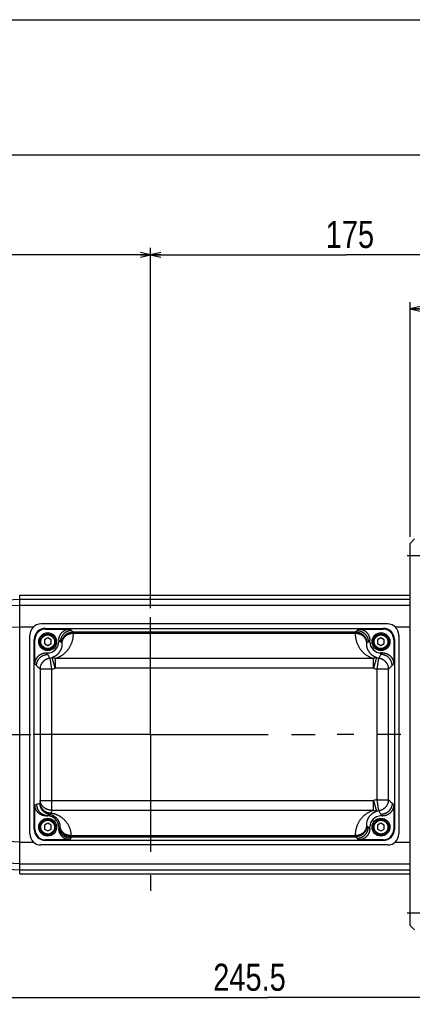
# Model space of a CAD drawing. Extents: x 0 to 2548, y 0 to 1800.
# Tile 17 of 29: x 846 to 1021, y 1359 to 1800. Entities that reach past the tile are written whole.
import ezdxf

# ---------------------------------------------------------------- set-up
doc = ezdxf.new("R2010")
doc.units = 0
doc.header["$LTSCALE"] = 140.166667
doc.linetypes.add('CENTER', pattern=[0.6, 0.375, -0.075, 0.075, -0.075])
doc.layers.add('95_ALL_DIM', color=7, linetype='Continuous')
doc.layers.add('DEFAULT_1', color=7, linetype='CENTER')
doc.styles.get("Standard").update_dxf_attribs({"font": 'txt', "width": 0.8})
doc.dimstyles.new('DIMSTYLE_4', dxfattribs={"dimtxt": 12.121212, "dimasz": 4.545455, "dimexe": 0.18, "dimexo": 0.0625, "dimgap": 0.09, "dimtad": 1, "dimdec": 3, "dimdsep": 46, "dimtxsty": 'Standard', "dimblk": 'OPEN', "dimblk1": 'OPEN', "dimblk2": 'OPEN', "dimcen": 0.09, "dimadec": 0, "dimazin": 0, "dimtp": 0.5, "dimtm": 0.5, "dimtfac": 1, "dimtdec": 3, "dimtofl": 0, "dimtmove": 0, "dimatfit": 3, "dimldrblk": 'OPEN', "dimfxl": 0, "dimtolj": 1, "dimarcsym": 0})

# ---------------------------------------------------------------- blocks, each defined once
blk = doc.blocks.new('_OPEN')
at = {"color": 0, "linetype": 'ByBlock'}
for p, q in [((0, 0), (-1, 0.233)), ((-1, -0.233), (0, 0)), ((-1, 0), (0, 0))]:
    blk.add_line(p, q, dxfattribs=at)
blk = doc.blocks.new('*D14')
at = {"layer": '95_ALL_DIM', "color": 2, "linetype": 'Continuous'}
for p, q in [((1020.34, 1568.53), (1020.34, 1673.56)), ((1226.34, 1568.53), (1226.34, 1673.56)), ((1020.34, 1670.53), (1123.34, 1670.53)), ((1226.34, 1670.53), (1123.34, 1670.53))]:
    blk.add_line(p, q, dxfattribs=at)
at = {"layer": '95_ALL_DIM', "color": 2, "linetype": 'Continuous', "xscale": 4.545455, "yscale": 4.545455, "zscale": 4.545455, "rotation": 180}
blk.add_blockref('_OPEN', (1020.34, 1670.53), dxfattribs=at)
at = {"layer": '95_ALL_DIM', "color": 2, "linetype": 'Continuous', "xscale": 4.545455, "yscale": 4.545455, "zscale": 4.545455}
blk.add_blockref('_OPEN', (1226.34, 1670.53), dxfattribs=at)
at = {"layer": '95_ALL_DIM', "color": 2, "linetype": 'Continuous', "width": 0.8}
blk.add_text('206', height=12.121, dxfattribs=at).set_placement((1111.22, 1673.56))
blk = doc.blocks.new('*D53')
at = {"layer": '95_ALL_DIM', "color": 2, "linetype": 'Continuous'}
for p, q in [((833.84, 1419.4), (833.84, 1359.16)), ((1079.34, 1385.44), (1079.34, 1359.16)), ((833.84, 1362.19), (956.59, 1362.19)), ((1079.34, 1362.19), (956.59, 1362.19))]:
    blk.add_line(p, q, dxfattribs=at)
at = {"layer": '95_ALL_DIM', "color": 2, "linetype": 'Continuous', "xscale": 4.545455, "yscale": 4.545455, "zscale": 4.545455, "rotation": 180}
blk.add_blockref('_OPEN', (833.84, 1362.19), dxfattribs=at)
at = {"layer": '95_ALL_DIM', "color": 2, "linetype": 'Continuous', "xscale": 4.545455, "yscale": 4.545455, "zscale": 4.545455}
blk.add_blockref('_OPEN', (1079.34, 1362.19), dxfattribs=at)
at = {"layer": '95_ALL_DIM', "color": 2, "linetype": 'Continuous', "width": 0.8}
blk.add_text('245.5', height=12.121, dxfattribs=at).set_placement((932.34, 1365.22))
blk = doc.blocks.new('*D58')
at = {"layer": '95_ALL_DIM', "color": 2, "linetype": 'Continuous'}
for p, q in [((729.34, 1504.07), (729.34, 1697.8)), ((904.34, 1536.59), (904.34, 1697.8)), ((729.34, 1694.77), (816.84, 1694.77)), ((904.34, 1694.77), (816.84, 1694.77))]:
    blk.add_line(p, q, dxfattribs=at)
at = {"layer": '95_ALL_DIM', "color": 2, "linetype": 'Continuous', "xscale": 4.545455, "yscale": 4.545455, "zscale": 4.545455, "rotation": 180}
blk.add_blockref('_OPEN', (729.34, 1694.77), dxfattribs=at)
at = {"layer": '95_ALL_DIM', "color": 2, "linetype": 'Continuous', "xscale": 4.545455, "yscale": 4.545455, "zscale": 4.545455}
blk.add_blockref('_OPEN', (904.34, 1694.77), dxfattribs=at)
at = {"layer": '95_ALL_DIM', "color": 2, "linetype": 'Continuous', "width": 0.8}
blk.add_text('175', height=12.121, dxfattribs=at).set_placement((798.89, 1697.8))
blk = doc.blocks.new('*D59')
at = {"layer": '95_ALL_DIM', "color": 2, "linetype": 'Continuous'}
for p, q in [((904.34, 1536.59), (904.34, 1697.8)), ((1079.34, 1531.59), (1079.34, 1697.8)), ((904.34, 1694.77), (991.84, 1694.77)), ((1079.34, 1694.77), (991.84, 1694.77))]:
    blk.add_line(p, q, dxfattribs=at)
at = {"layer": '95_ALL_DIM', "color": 2, "linetype": 'Continuous', "xscale": 4.545455, "yscale": 4.545455, "zscale": 4.545455, "rotation": 180}
blk.add_blockref('_OPEN', (904.34, 1694.77), dxfattribs=at)
at = {"layer": '95_ALL_DIM', "color": 2, "linetype": 'Continuous', "xscale": 4.545455, "yscale": 4.545455, "zscale": 4.545455}
blk.add_blockref('_OPEN', (1079.34, 1694.77), dxfattribs=at)
at = {"layer": '95_ALL_DIM', "color": 2, "linetype": 'Continuous', "width": 0.8}
blk.add_text('175', height=12.121, dxfattribs=at).set_placement((982.63, 1697.8))

msp = doc.modelspace()

# ---------------------------------------------------------------- linework, layer by layer
at = {"color": 7, "linetype": 'Continuous'}
for p, q in [((0, 1800), (2548.4848, 1800)), ((2512.1212, 1739.3939), (90.9091, 1739.3939)), ((1022.3358, 1567.495), (1020.3358, 1565.495)), ((1020.3358, 1394.495), (1020.3358, 1565.495)), ((840.227, 1540.2961), (845.8358, 1540.5955)), ((845.8358, 1417.6056), (845.8358, 1542.3844)), ((845.8358, 1542.383), (1020.3358, 1542.383)), ((845.8358, 1540.5915), (1020.3358, 1540.5915)), ((840.227, 1537.6565), (845.8358, 1537.886)), ((845.8358, 1537.8886), (1020.3358, 1537.8886)), ((840.227, 1527.9684), (845.8358, 1528.1979)), ((845.8358, 1528.1872), (851.9645, 1528.1872)), ((1010.3358, 1529.495), (855.3358, 1529.495)), ((857.3358, 1527.495), (857.3358, 1527.1962)), ((857.3358, 1527.495), (1008.3358, 1527.495)), ((857.3358, 1527.1962), (868.329, 1527.1962)), ((868.329, 1527.1962), (869.0371, 1526.4881)), ((869.6622, 1525.8448), (869.6622, 1525.1818)), ((996.0095, 1525.8448), (869.6622, 1525.8448)), ((996.0095, 1525.1818), (996.0095, 1525.8448)), ((996.6346, 1526.4881), (997.3427, 1527.1962)), ((997.3427, 1527.1962), (1008.3358, 1527.1962)), ((1008.3358, 1527.1962), (1008.3358, 1527.495)), ((1013.7072, 1528.1872), (1020.3358, 1528.1872)), ((850.3358, 1435.495), (850.3358, 1524.495)), ((852.3358, 1437.495), (852.3358, 1522.495)), ((852.3358, 1522.495), (852.6346, 1522.495)), ((852.6346, 1511.5018), (852.6346, 1522.495)), ((858.3358, 1523.215), (856.8463, 1522.355)), ((856.8463, 1522.355), (856.8463, 1520.635)), ((859.8254, 1522.355), (858.3358, 1523.215)), ((859.8254, 1520.635), (859.8254, 1522.355)), ((863.3358, 1522.2031), (863.3358, 1521.495)), ((863.3358, 1522.2031), (864.044, 1521.495)), ((864.044, 1521.495), (863.3358, 1521.495)), ((996.0095, 1525.1818), (869.6622, 1525.1818)), ((1001.6277, 1521.495), (1002.3358, 1522.2031)), ((1001.6277, 1521.495), (1002.3358, 1521.495)), ((1002.3358, 1521.495), (1002.3358, 1522.2031)), ((1007.3358, 1523.215), (1005.8463, 1522.355)), ((1005.8463, 1522.355), (1005.8463, 1520.635)), ((1008.8254, 1522.355), (1007.3358, 1523.215)), ((1008.8254, 1520.635), (1008.8254, 1522.355)), ((1013.0371, 1522.495), (1013.0371, 1511.5018)), ((1013.0371, 1522.495), (1013.3358, 1522.495)), ((1013.3358, 1522.495), (1013.3358, 1437.495)), ((1015.3358, 1524.495), (1015.3358, 1435.495)), ((856.8463, 1520.635), (858.3358, 1519.775)), ((858.3358, 1515.7868), (857.6277, 1516.495)), ((857.6277, 1516.495), (858.3358, 1516.495)), ((858.3358, 1519.775), (859.8254, 1520.635)), ((858.3358, 1515.7868), (858.3358, 1516.495)), ((1005.8463, 1520.635), (1007.3358, 1519.775)), ((1007.3358, 1519.775), (1008.8254, 1520.635)), ((1008.044, 1516.495), (1007.3358, 1515.7868)), ((1008.044, 1516.495), (1007.3358, 1516.495)), ((1007.3358, 1515.7868), (1007.3358, 1516.495)), ((859.3279, 1514.19), (859.9998, 1509.2422)), ((861.7422, 1509.6082), (860.3667, 1514.4082)), ((861.7422, 1513.9383), (861.7422, 1509.6082)), ((1003.9294, 1513.9383), (861.7422, 1513.9383)), ((1005.305, 1514.4082), (1003.9294, 1509.6082)), ((1003.9294, 1509.6082), (1003.9294, 1513.9383)), ((1005.6719, 1509.2422), (1006.3438, 1514.19)), ((853.3427, 1510.7937), (852.6346, 1511.5018)), ((855.0066, 1509.2422), (855.0066, 1450.3817)), ((859.9998, 1509.2422), (855.0066, 1509.2422)), ((859.9998, 1509.2422), (859.9998, 1446.0516)), ((1003.9294, 1509.6082), (861.7423, 1509.6082)), ((1010.6651, 1509.2422), (1005.6719, 1509.2422)), ((1005.6719, 1450.7477), (1005.6719, 1509.2422)), ((1010.6651, 1450.7477), (1010.6651, 1509.2422)), ((1013.0371, 1511.5018), (1012.329, 1510.7937)), ((855.0066, 1450.3817), (854.8931, 1449.1309)), ((855.0066, 1450.3817), (1003.9294, 1450.3817)), ((1003.9294, 1450.3817), (1005.305, 1445.5818)), ((1003.9294, 1446.0516), (1003.9294, 1450.3817)), ((1005.6719, 1450.7477), (1010.6651, 1450.7477)), ((1006.3438, 1445.8), (1005.6719, 1450.7477)), ((852.6346, 1448.4912), (853.3427, 1448.727)), ((852.6346, 1437.495), (852.6346, 1448.4912)), ((859.9998, 1446.0516), (859.8862, 1444.8008)), ((859.9998, 1446.0516), (1003.9294, 1446.0516)), ((1012.329, 1449.1962), (1013.0371, 1448.4881)), ((1013.0371, 1448.4881), (1013.0371, 1437.495)), ((857.6369, 1443.495), (858.3358, 1443.7278)), ((857.6369, 1443.495), (858.3358, 1443.495)), ((858.3358, 1443.7278), (858.3358, 1443.495)), ((1007.3358, 1444.2031), (1008.044, 1443.495)), ((1007.3358, 1444.2031), (1007.3358, 1443.495)), ((1008.044, 1443.495), (1007.3358, 1443.495)), ((852.6346, 1437.495), (852.3358, 1437.495)), ((858.3358, 1440.215), (856.8463, 1439.355)), ((856.8463, 1439.355), (856.8463, 1437.635)), ((856.8463, 1437.635), (858.3358, 1436.775)), ((859.8254, 1439.355), (858.3358, 1440.215)), ((858.3358, 1436.775), (859.8254, 1437.635)), ((859.8254, 1437.635), (859.8254, 1439.355)), ((863.3358, 1438.495), (863.3358, 1437.796)), ((863.5686, 1438.495), (863.3358, 1437.796)), ((863.5686, 1438.495), (863.3358, 1438.495)), ((1001.6277, 1438.495), (1002.3358, 1438.495)), ((1002.3358, 1437.7868), (1001.6277, 1438.495)), ((1002.3358, 1437.7868), (1002.3358, 1438.495)), ((1007.3358, 1440.215), (1005.8463, 1439.355)), ((1005.8463, 1439.355), (1005.8463, 1437.635)), ((1005.8463, 1437.635), (1007.3358, 1436.775)), ((1008.8254, 1439.355), (1007.3358, 1440.215)), ((1007.3358, 1436.775), (1008.8254, 1437.635)), ((1008.8254, 1437.635), (1008.8254, 1439.355)), ((1013.3358, 1437.495), (1013.0371, 1437.495)), ((857.3358, 1432.7937), (857.3358, 1432.495)), ((868.332, 1432.7937), (857.3358, 1432.7937)), ((868.5679, 1433.5018), (868.332, 1432.7937)), ((868.7623, 1434.8082), (868.7623, 1434.1452)), ((868.7623, 1434.8082), (996.0095, 1434.8082)), ((868.7624, 1434.1452), (996.0095, 1434.1452)), ((996.0095, 1434.1452), (996.0095, 1434.8082)), ((997.3427, 1432.7937), (996.6346, 1433.5018)), ((1008.3358, 1432.7937), (997.3427, 1432.7937)), ((1008.3358, 1432.495), (1008.3358, 1432.7937)), ((845.8358, 1431.792), (840.227, 1432.0215)), ((845.8358, 1431.8027), (851.9645, 1431.8027)), ((1010.3358, 1430.495), (855.3358, 1430.495)), ((1008.3358, 1432.495), (857.3358, 1432.495)), ((1013.7072, 1431.8027), (1020.3358, 1431.8027)), ((845.8358, 1422.1039), (840.227, 1422.3334)), ((840.227, 1419.6938), (845.8358, 1419.3944)), ((845.8358, 1422.1013), (1020.3358, 1422.1013)), ((845.8358, 1419.3984), (1020.3358, 1419.3984)), ((845.8358, 1417.607), (1020.3358, 1417.607)), ((1020.3358, 1394.495), (1022.3358, 1392.495))]:
    msp.add_line(p, q, dxfattribs=at)
for centre, radius in [((858.3358, 1521.495), 4), ((1007.3358, 1521.495), 4), ((858.3358, 1521.495), 3.5), ((858.3358, 1521.495), 3.1), ((1007.3358, 1521.495), 3.5), ((1007.3358, 1521.495), 3.1), ((858.3358, 1438.495), 4), ((858.3358, 1438.495), 3.5), ((858.3358, 1438.495), 3.1), ((1007.3358, 1438.495), 4), ((1007.3358, 1438.495), 3.5), ((1007.3358, 1438.495), 3.1)]:
    msp.add_circle(centre, radius, dxfattribs=at)
for centre, radius, start, end in [((855.3358, 1524.495), 5, 90, 180), ((857.3358, 1522.495), 5, 90, 180), ((857.3358, 1522.495), 4.7013, 90, 180), ((1008.3358, 1522.495), 5, 0, 90), ((1008.3358, 1522.495), 4.7013, 0, 90), ((1010.3358, 1524.495), 5, 0, 90), ((858.3358, 1521.495), 5, 270, 0), ((1007.3358, 1521.495), 5, 180, 270), ((858.3358, 1521.495), 7.3721, 277.733836, 285.99109), ((1007.3358, 1521.495), 7.3721, 254.00891, 262.265595), ((858.3358, 1521.495), 12.3652, 277.73352, 285.990813), ((1007.3358, 1521.495), 12.3652, 254.009187, 262.26648), ((1007.3358, 1438.495), 12.3652, 97.73352, 105.990813), ((858.3358, 1438.495), 5, 0, 90), ((1007.3358, 1438.495), 5, 90, 180), ((1007.3358, 1438.495), 7.3721, 97.733836, 105.99109), ((857.3358, 1437.495), 5, 180, 270), ((857.3358, 1437.495), 4.7013, 180, 270), ((1008.3358, 1437.495), 5, 270, 0), ((1008.3358, 1437.495), 4.7013, 270, 0), ((855.3358, 1435.495), 5, 180, 270), ((1010.3358, 1435.495), 5, 270, 0)]:
    msp.add_arc(centre, radius, start, end, dxfattribs=at)
for points, start_tangent, end_tangent in [([(863.3358, 1522.2031), (863.3443, 1522.494), (863.3696, 1522.7838), (863.4118, 1523.0715), (863.4705, 1523.3562), (863.5457, 1523.6369), (863.6371, 1523.9127), (863.7443, 1524.1826), (863.8669, 1524.4458), (864.0047, 1524.7013), (864.1571, 1524.9484), (864.3235, 1525.1861), (864.5035, 1525.4138), (864.6964, 1525.6305), (864.9016, 1525.8357), (865.1183, 1526.0286), (865.346, 1526.2086), (865.5837, 1526.375), (865.8307, 1526.5274), (866.0863, 1526.6651), (866.3495, 1526.7878), (866.6194, 1526.895), (866.8952, 1526.9864), (867.1759, 1527.0616), (867.4606, 1527.1203), (867.7483, 1527.1624), (868.0381, 1527.1878), (868.329, 1527.1962)], (0, 1), (1, 0)), ([(869.0371, 1526.4881), (868.7362, 1526.4782), (868.4363, 1526.4502), (868.1386, 1526.4041), (867.8442, 1526.3403), (867.5541, 1526.2587), (867.2695, 1526.1599), (866.9912, 1526.0441), (866.7204, 1525.9118), (866.458, 1525.7634), (866.205, 1525.5995), (865.9623, 1525.4206), (865.7308, 1525.2275), (865.5113, 1525.0208), (865.3046, 1524.8013), (865.1115, 1524.5698), (864.9326, 1524.3271), (864.7687, 1524.0741), (864.6203, 1523.8117), (864.488, 1523.5409), (864.3722, 1523.2626), (864.2733, 1522.9779), (864.1918, 1522.6879), (864.1279, 1522.3935), (864.0819, 1522.0958), (864.0539, 1521.7959), (864.044, 1521.495)], (-0.99999625, -0.00273904), (-0.00273904, -0.99999625)), ([(864.6771, 1521.1348), (864.7041, 1521.4355), (864.7492, 1521.734), (864.8123, 1522.0294), (864.8931, 1522.3204), (864.9913, 1522.6061), (865.1066, 1522.8853), (865.2385, 1523.1571), (865.3866, 1523.4205), (865.5503, 1523.6746), (865.7291, 1523.9182), (865.9222, 1524.1507), (866.129, 1524.3712), (866.3487, 1524.5787), (866.5805, 1524.7727), (866.8236, 1524.9523), (867.077, 1525.117), (867.3399, 1525.266), (867.6113, 1525.3989), (867.8901, 1525.5153), (868.1755, 1525.6145), (868.4662, 1525.6964), (868.7614, 1525.7605), (869.0598, 1525.8068), (869.3605, 1525.8349), (869.6622, 1525.8448)], (0.05929225, 0.99824067), (0.99999665, 0.00258789)), ([(869.0371, 1526.4881), (869.3489, 1526.1718), (869.6622, 1525.8448)], (0.70711388, -0.70709968), (0.68677271, -0.72687224)), ([(996.0095, 1525.8448), (996.3226, 1526.1716), (996.6346, 1526.4881)], (0.68677224, 0.72687268), (0.70711218, 0.70710138)), ([(996.0095, 1525.8448), (996.3112, 1525.8349), (996.6119, 1525.8068), (996.9103, 1525.7605), (997.2054, 1525.6964), (997.4962, 1525.6145), (997.7816, 1525.5153), (998.0604, 1525.3989), (998.3318, 1525.266), (998.5947, 1525.117), (998.8481, 1524.9523), (999.0912, 1524.7727), (999.323, 1524.5787), (999.5427, 1524.3712), (999.7495, 1524.1507), (999.9426, 1523.9182), (1000.1214, 1523.6746), (1000.2851, 1523.4205), (1000.4332, 1523.1571), (1000.5651, 1522.8853), (1000.6804, 1522.6061), (1000.7786, 1522.3204), (1000.8594, 1522.0294), (1000.9225, 1521.734), (1000.9676, 1521.4355), (1000.9946, 1521.1348)], (0.99999664, -0.00259204), (0.05927672, -0.99824159)), ([(996.6346, 1526.4881), (996.9355, 1526.4782), (997.2354, 1526.4502), (997.5331, 1526.4041), (997.8275, 1526.3403), (998.1175, 1526.2587), (998.4022, 1526.1599), (998.6805, 1526.0441), (998.9513, 1525.9118), (999.2137, 1525.7634), (999.4667, 1525.5995), (999.7094, 1525.4206), (999.9409, 1525.2275), (1000.1604, 1525.0208), (1000.3671, 1524.8013), (1000.5602, 1524.5698), (1000.7391, 1524.3271), (1000.903, 1524.0741), (1001.0514, 1523.8117), (1001.1837, 1523.5409), (1001.2995, 1523.2626), (1001.3983, 1522.9779), (1001.4799, 1522.6879), (1001.5437, 1522.3935), (1001.5898, 1522.0958), (1001.6178, 1521.7959), (1001.6277, 1521.495)], (0.99999625, -0.00273904), (0.00273904, -0.99999625)), ([(997.3427, 1527.1962), (997.6336, 1527.1878), (997.9234, 1527.1624), (998.2111, 1527.1203), (998.4958, 1527.0616), (998.7765, 1526.9864), (999.0523, 1526.895), (999.3222, 1526.7878), (999.5854, 1526.6651), (999.8409, 1526.5274), (1000.088, 1526.375), (1000.3257, 1526.2086), (1000.5534, 1526.0286), (1000.7701, 1525.8357), (1000.9753, 1525.6305), (1001.1682, 1525.4138), (1001.3482, 1525.1861), (1001.5146, 1524.9484), (1001.667, 1524.7013), (1001.8047, 1524.4458), (1001.9274, 1524.1826), (1002.0346, 1523.9127), (1002.126, 1523.6369), (1002.2012, 1523.3562), (1002.2599, 1523.0715), (1002.302, 1522.7838), (1002.3274, 1522.494), (1002.3358, 1522.2031)], (1, 0), (0, -1)), ([(864.6771, 1521.1348), (864.7073, 1520.7133), (864.7096, 1520.2908), (864.6841, 1519.8696), (864.6312, 1519.4528), (864.552, 1519.0445), (864.4482, 1518.6478), (864.3215, 1518.2652), (864.1744, 1517.8988), (864.0092, 1517.5504), (863.8284, 1517.2214), (863.6347, 1516.9124), (863.4303, 1516.6239), (863.2177, 1516.3559), (862.9988, 1516.1081), (862.7757, 1515.8799), (862.55, 1515.6707), (862.3231, 1515.4795), (862.0961, 1515.3054), (861.8701, 1515.1473), (861.6458, 1515.0042), (861.4236, 1514.8749), (861.2041, 1514.7586), (860.988, 1514.6545), (860.7761, 1514.5619), (860.5688, 1514.4801), (860.3668, 1514.4082)], (0.1043673, -0.99453882), (-0.94764542, -0.31932453)), ([(869.6622, 1525.1818), (869.6633, 1524.4354), (869.616, 1523.6941), (869.5212, 1522.9612), (869.3807, 1522.2422), (869.1972, 1521.5434), (868.9744, 1520.8696), (868.7158, 1520.2242), (868.4258, 1519.6103), (868.1088, 1519.0302), (867.7692, 1518.4853), (867.4114, 1517.9764), (867.0393, 1517.5034), (866.6566, 1517.0659), (866.2667, 1516.663), (865.8726, 1516.2933), (865.4769, 1515.9555), (865.0817, 1515.6477), (864.6886, 1515.3681), (864.2991, 1515.1149), (863.9141, 1514.8861), (863.5342, 1514.6799), (863.1601, 1514.4947), (862.793, 1514.3292), (862.4338, 1514.1821), (862.0833, 1514.0523), (861.7422, 1513.9383)], (0.03409602, -0.99941856), (-0.95340003, -0.3017091)), ([(864.044, 1521.495), (864.3578, 1521.322), (864.6771, 1521.1348)], (0.88232593, -0.47063888), (0.85601135, -0.51695703)), ([(869.6622, 1525.1818), (869.3633, 1525.1715), (869.0655, 1525.1457), (868.7698, 1525.1046), (868.4773, 1525.0483), (868.1891, 1524.9769), (867.9061, 1524.8908), (867.6294, 1524.7903), (867.36, 1524.6756), (867.0988, 1524.5473), (866.8468, 1524.4058), (866.6049, 1524.2515), (866.3739, 1524.0851), (866.1546, 1523.9071), (865.9479, 1523.7182), (865.7545, 1523.5191), (865.5751, 1523.3103), (865.4103, 1523.0928), (865.2607, 1522.8673), (865.1268, 1522.6346), (865.0092, 1522.3955), (864.9082, 1522.1508), (864.8243, 1521.9015), (864.7576, 1521.6485), (864.7085, 1521.3926), (864.6771, 1521.1348)], (-0.99995549, -0.00943539), (-0.08651256, -0.99625076)), ([(1003.9294, 1513.9383), (1003.5884, 1514.0523), (1003.2379, 1514.1821), (1002.8786, 1514.3292), (1002.5115, 1514.4947), (1002.1374, 1514.68), (1001.7575, 1514.8862), (1001.3725, 1515.1149), (1000.983, 1515.3682), (1000.5899, 1515.6478), (1000.1947, 1515.9556), (999.799, 1516.2934), (999.4049, 1516.663), (999.015, 1517.066), (998.6324, 1517.5034), (998.2603, 1517.9764), (997.9024, 1518.4853), (997.5629, 1519.0302), (997.2459, 1519.6103), (996.9559, 1520.2243), (996.6973, 1520.8696), (996.4744, 1521.5434), (996.291, 1522.2422), (996.1505, 1522.9612), (996.0557, 1523.694), (996.0084, 1524.4354), (996.0095, 1525.1818)], (-0.95340027, 0.30170833), (0.03409535, 0.99941858)), ([(1000.9946, 1521.1348), (1000.9632, 1521.3926), (1000.9141, 1521.6485), (1000.8474, 1521.9015), (1000.7634, 1522.1508), (1000.6625, 1522.3955), (1000.5448, 1522.6346), (1000.411, 1522.8673), (1000.2614, 1523.0928), (1000.0966, 1523.3103), (999.9172, 1523.5191), (999.7238, 1523.7182), (999.5171, 1523.9071), (999.2978, 1524.0851), (999.0668, 1524.2515), (998.8249, 1524.4058), (998.5729, 1524.5473), (998.3117, 1524.6756), (998.0423, 1524.7903), (997.7656, 1524.8908), (997.4826, 1524.9769), (997.1943, 1525.0483), (996.9019, 1525.1046), (996.6062, 1525.1457), (996.3084, 1525.1715), (996.0095, 1525.1818)], (-0.08670898, 0.99623368), (-0.99996357, 0.00853607)), ([(1005.3049, 1514.4082), (1005.1029, 1514.4801), (1004.8956, 1514.5619), (1004.6837, 1514.6545), (1004.4676, 1514.7586), (1004.248, 1514.8749), (1004.0258, 1515.0042), (1003.8015, 1515.1473), (1003.5755, 1515.3054), (1003.3486, 1515.4796), (1003.1217, 1515.6707), (1002.8959, 1515.88), (1002.6728, 1516.1081), (1002.454, 1516.3559), (1002.2413, 1516.624), (1002.037, 1516.9124), (1001.8432, 1517.2214), (1001.6625, 1517.5504), (1001.4973, 1517.8988), (1001.3501, 1518.2652), (1001.2235, 1518.6478), (1001.1197, 1519.0445), (1001.0405, 1519.4528), (1000.9876, 1519.8696), (1000.9621, 1520.2908), (1000.9644, 1520.7133), (1000.9946, 1521.1348)], (-0.94764537, 0.31932468), (0.10436616, 0.99453894)), ([(1000.9946, 1521.1348), (1001.3137, 1521.3219), (1001.6277, 1521.495)], (0.85601122, 0.51695724), (0.88232598, 0.47063879)), ([(852.6346, 1511.5018), (852.643, 1511.7927), (852.6684, 1512.0825), (852.7105, 1512.3702), (852.7692, 1512.6549), (852.8444, 1512.9356), (852.9358, 1513.2114), (853.043, 1513.4813), (853.1657, 1513.7445), (853.3034, 1514.0001), (853.4558, 1514.2471), (853.6222, 1514.4849), (853.8022, 1514.7125), (853.9951, 1514.9293), (854.2003, 1515.1344), (854.417, 1515.3273), (854.6447, 1515.5073), (854.8824, 1515.6737), (855.1295, 1515.8261), (855.385, 1515.9639), (855.6482, 1516.0865), (855.9181, 1516.1937), (856.1939, 1516.2851), (856.4746, 1516.3603), (856.7593, 1516.419), (857.047, 1516.4612), (857.3368, 1516.4865), (857.6277, 1516.495)], (0, 1), (1, 0)), ([(1008.044, 1516.495), (1008.3348, 1516.4865), (1008.6246, 1516.4612), (1008.9124, 1516.419), (1009.1971, 1516.3603), (1009.4778, 1516.2851), (1009.7536, 1516.1937), (1010.0235, 1516.0865), (1010.2867, 1515.9639), (1010.5422, 1515.8261), (1010.7893, 1515.6737), (1011.027, 1515.5073), (1011.2546, 1515.3273), (1011.4714, 1515.1344), (1011.6766, 1514.9293), (1011.8695, 1514.7125), (1012.0495, 1514.4849), (1012.2159, 1514.2471), (1012.3683, 1514.0001), (1012.506, 1513.7445), (1012.6287, 1513.4813), (1012.7359, 1513.2114), (1012.8273, 1512.9356), (1012.9024, 1512.6549), (1012.9612, 1512.3702), (1013.0033, 1512.0825), (1013.0287, 1511.7927), (1013.0371, 1511.5018)], (1, 0), (0, -1)), ([(853.3427, 1510.7937), (853.3526, 1511.0946), (853.3806, 1511.3945), (853.4267, 1511.6922), (853.4906, 1511.9866), (853.5721, 1512.2767), (853.6709, 1512.5613), (853.7867, 1512.8396), (853.919, 1513.1104), (854.0674, 1513.3728), (854.2313, 1513.6258), (854.4102, 1513.8685), (854.6033, 1514.1), (854.81, 1514.3196), (855.0295, 1514.5262), (855.261, 1514.7194), (855.5037, 1514.8982), (855.7567, 1515.0621), (856.0191, 1515.2105), (856.2899, 1515.3428), (856.5682, 1515.4586), (856.8529, 1515.5575), (857.1429, 1515.639), (857.4374, 1515.7029), (857.735, 1515.7489), (858.0349, 1515.7769), (858.3358, 1515.7868)], (0.00273904, 0.99999625), (0.99999625, 0.00273904)), ([(855.0066, 1509.2422), (855.0162, 1509.5404), (855.0436, 1509.8374), (855.0887, 1510.1324), (855.1513, 1510.4242), (855.2311, 1510.7117), (855.328, 1510.9941), (855.4415, 1511.2701), (855.5713, 1511.539), (855.7169, 1511.7997), (855.8778, 1512.0512), (856.0533, 1512.2927), (856.243, 1512.5233), (856.446, 1512.7423), (856.6617, 1512.9487), (856.8893, 1513.142), (857.128, 1513.3213), (857.3769, 1513.4861), (857.6352, 1513.6358), (857.9019, 1513.7697), (858.1761, 1513.8876), (858.4568, 1513.9888), (858.743, 1514.0732), (859.0337, 1514.1403), (859.3279, 1514.19)], (0.0023922, 0.99999714), (0.9905799, 0.13693598)), ([(859.3279, 1514.19), (858.9601, 1514.7324), (858.6299, 1515.2643), (858.3358, 1515.7868)], (-0.57699877, 0.81674501), (-0.47063826, 0.88232626)), ([(860.3667, 1514.4082), (860.5068, 1514.4245), (860.6513, 1514.4234), (860.7997, 1514.405), (860.9516, 1514.3693), (861.1063, 1514.3165), (861.2632, 1514.2467), (861.422, 1514.1602), (861.5818, 1514.0573), (861.7422, 1513.9383)], (0.98410842, 0.17756863), (0.78336594, -0.62156079)), ([(1003.9294, 1513.9383), (1004.0899, 1514.0573), (1004.2497, 1514.1602), (1004.4084, 1514.2467), (1004.5654, 1514.3165), (1004.7201, 1514.3693), (1004.8719, 1514.405), (1005.0204, 1514.4234), (1005.1649, 1514.4245), (1005.305, 1514.4082)], (0.78467921, 0.61990204), (0.98394247, -0.17848589)), ([(1007.3358, 1515.7868), (1007.0407, 1515.2625), (1006.7096, 1514.7293), (1006.3437, 1514.19)], (-0.47063821, -0.88232628), (-0.57700092, -0.8167435)), ([(1006.3438, 1514.19), (1006.638, 1514.1403), (1006.9286, 1514.0732), (1007.2149, 1513.9888), (1007.4956, 1513.8876), (1007.7698, 1513.7697), (1008.0365, 1513.6358), (1008.2948, 1513.4861), (1008.5437, 1513.3213), (1008.7824, 1513.142), (1009.01, 1512.9487), (1009.2257, 1512.7423), (1009.4287, 1512.5233), (1009.6184, 1512.2927), (1009.7939, 1512.0512), (1009.9548, 1511.7997), (1010.1003, 1511.539), (1010.2301, 1511.2701), (1010.3437, 1510.9941), (1010.4405, 1510.7117), (1010.5204, 1510.4242), (1010.583, 1510.1324), (1010.628, 1509.8374), (1010.6554, 1509.5404), (1010.6651, 1509.2422)], (0.99058631, -0.13688962), (0.0024072, -0.9999971)), ([(1012.329, 1510.7937), (1012.3191, 1511.0946), (1012.2911, 1511.3945), (1012.245, 1511.6922), (1012.1811, 1511.9866), (1012.0996, 1512.2767), (1012.0008, 1512.5613), (1011.885, 1512.8396), (1011.7527, 1513.1104), (1011.6043, 1513.3728), (1011.4404, 1513.6258), (1011.2615, 1513.8685), (1011.0684, 1514.1), (1010.8617, 1514.3196), (1010.6422, 1514.5262), (1010.4107, 1514.7194), (1010.168, 1514.8982), (1009.9149, 1515.0621), (1009.6526, 1515.2105), (1009.3817, 1515.3428), (1009.1035, 1515.4586), (1008.8188, 1515.5575), (1008.5287, 1515.639), (1008.2343, 1515.7029), (1007.9367, 1515.7489), (1007.6368, 1515.7769), (1007.3358, 1515.7868)], (-0.00273904, 0.99999625), (-0.99999625, 0.00273904)), ([(855.0066, 1509.2422), (854.4258, 1509.7604), (853.8722, 1510.2767), (853.3427, 1510.7937)], (-0.75319114, 0.65780172), (-0.70710472, 0.70710884)), ([(1012.329, 1510.7937), (1011.7976, 1510.2749), (1011.2425, 1509.7574), (1010.6651, 1509.2422)], (-0.70710529, -0.70710828), (-0.75319081, -0.6578021)), ([(859.9998, 1446.0516), (859.7032, 1446.066), (859.4077, 1446.0956), (859.1143, 1446.1403), (858.824, 1446.2), (858.5378, 1446.2744), (858.2568, 1446.3633), (857.982, 1446.4664), (857.7142, 1446.5834), (857.4546, 1446.7137), (857.2039, 1446.857), (856.9631, 1447.0127), (856.733, 1447.1803), (856.5144, 1447.3591), (856.3081, 1447.5487), (856.1149, 1447.7482), (855.9353, 1447.9571), (855.7701, 1448.1745), (855.6198, 1448.3997), (855.485, 1448.6318), (855.3661, 1448.8702), (855.2636, 1449.1139), (855.1777, 1449.362), (855.1089, 1449.6138), (855.0573, 1449.8683), (855.0232, 1450.1245), (855.0066, 1450.3817)], (-0.99974261, 0.02268739), (-0.03016104, 0.99954505)), ([(1010.6651, 1450.7477), (1010.6554, 1450.4496), (1010.628, 1450.1525), (1010.583, 1449.8575), (1010.5204, 1449.5658), (1010.4405, 1449.2782), (1010.3437, 1448.9959), (1010.2301, 1448.7198), (1010.1003, 1448.4509), (1009.9548, 1448.1903), (1009.7939, 1447.9387), (1009.6184, 1447.6972), (1009.4287, 1447.4666), (1009.2257, 1447.2476), (1009.01, 1447.0412), (1008.7824, 1446.8479), (1008.5437, 1446.6686), (1008.2948, 1446.5038), (1008.0365, 1446.3542), (1007.7698, 1446.2202), (1007.4956, 1446.1024), (1007.2149, 1446.0011), (1006.9286, 1445.9167), (1006.638, 1445.8496), (1006.3438, 1445.8)], (-0.0023922, -0.99999714), (-0.9905799, -0.13693598)), ([(1010.6651, 1450.7477), (1011.2458, 1450.2295), (1011.7995, 1449.7132), (1012.329, 1449.1962)], (0.75319114, -0.65780172), (0.70710472, -0.70710884)), ([(857.6369, 1443.495), (857.3456, 1443.5034), (857.0554, 1443.5288), (856.7671, 1443.571), (856.4819, 1443.6299), (856.2006, 1443.7052), (855.9242, 1443.7967), (855.6537, 1443.9041), (855.3899, 1444.0271), (855.1337, 1444.1651), (854.8861, 1444.3178), (854.6478, 1444.4846), (854.4196, 1444.6649), (854.2024, 1444.8581), (853.9968, 1445.0636), (853.8035, 1445.2807), (853.6232, 1445.5087), (853.4565, 1445.7467), (853.3039, 1445.9939), (853.166, 1446.2496), (853.0431, 1446.5129), (852.9359, 1446.7829), (852.8444, 1447.0586), (852.7692, 1447.3393), (852.7105, 1447.6238), (852.6684, 1447.9112), (852.643, 1448.2007), (852.6346, 1448.4912)], (-1, 0), (0, 1)), ([(853.3427, 1448.727), (853.8491, 1448.8833), (854.3662, 1449.0183), (854.8931, 1449.1309)], (0.94875889, 0.3160009), (0.98227778, 0.18743096)), ([(853.3427, 1448.727), (853.3521, 1448.4253), (853.3796, 1448.1248), (853.4252, 1447.8264), (853.4887, 1447.5313), (853.5699, 1447.2406), (853.6684, 1446.9552), (853.784, 1446.6764), (853.9161, 1446.405), (854.0643, 1446.1421), (854.2282, 1445.8886), (854.4069, 1445.6454), (854.6, 1445.4135), (854.8068, 1445.1936), (855.0263, 1444.9867), (855.258, 1444.7933), (855.5009, 1444.6143), (855.754, 1444.4503), (856.0167, 1444.3019), (856.2877, 1444.1696), (856.5662, 1444.0539), (856.8512, 1443.9552), (857.1416, 1443.874), (857.4363, 1443.8104), (857.7343, 1443.7647), (858.0345, 1443.7372), (858.3358, 1443.7278)], (0.00091228, -0.99999958), (0.99999958, -0.0009145)), ([(859.1651, 1444.184), (858.8731, 1444.2358), (858.5847, 1444.3048), (858.3009, 1444.3908), (858.0227, 1444.4935), (857.751, 1444.6126), (857.4869, 1444.7476), (857.2312, 1444.898), (856.9849, 1445.0634), (856.7488, 1445.2432), (856.5238, 1445.4366), (856.3106, 1445.6431), (856.1101, 1445.8619), (855.9228, 1446.0922), (855.7495, 1446.3332), (855.5909, 1446.584), (855.4473, 1446.8439), (855.3195, 1447.1118), (855.2077, 1447.3869), (855.1124, 1447.668), (855.0339, 1447.9544), (854.9726, 1448.2449), (854.9286, 1448.5385), (854.9021, 1448.8342), (854.8931, 1449.131)], (-0.98941477, 0.1451152), (-0.0005226, 0.99999986)), ([(854.8931, 1449.131), (854.9097, 1448.8738), (854.9438, 1448.6175), (854.9954, 1448.3631), (855.0642, 1448.1113), (855.15, 1447.8632), (855.2526, 1447.6195), (855.3715, 1447.3811), (855.5063, 1447.1489), (855.6566, 1446.9238), (855.8218, 1446.7064), (856.0013, 1446.4975), (856.1946, 1446.298), (856.4009, 1446.1084), (856.6194, 1445.9295), (856.8495, 1445.7619), (857.0904, 1445.6062), (857.341, 1445.463), (857.6007, 1445.3326), (857.8684, 1445.2157), (858.1433, 1445.1126), (858.4243, 1445.0237), (858.7104, 1444.9492), (859.0007, 1444.8895), (859.2942, 1444.8448), (859.5897, 1444.8152), (859.8862, 1444.8009)], (0.03016104, -0.99954505), (0.99974261, -0.02268739)), ([(996.0095, 1434.8082), (996.0084, 1435.5545), (996.0557, 1436.2959), (996.1505, 1437.0287), (996.291, 1437.7477), (996.4744, 1438.4465), (996.6973, 1439.1203), (996.9559, 1439.7657), (997.2459, 1440.3796), (997.5629, 1440.9598), (997.9025, 1441.5047), (998.2603, 1442.0136), (998.6324, 1442.4865), (999.0151, 1442.924), (999.405, 1443.327), (999.799, 1443.6966), (1000.1948, 1444.0344), (1000.59, 1444.3422), (1000.9831, 1444.6218), (1001.3726, 1444.875), (1001.7576, 1445.1038), (1002.1375, 1445.31), (1002.5116, 1445.4953), (1002.8787, 1445.6607), (1003.2379, 1445.8078), (1003.5884, 1445.9377), (1003.9294, 1446.0516)], (-0.03409602, 0.99941856), (0.95340003, 0.3017091)), ([(1005.305, 1445.5818), (1005.1649, 1445.5655), (1005.0204, 1445.5665), (1004.8719, 1445.5849), (1004.7201, 1445.6206), (1004.5654, 1445.6734), (1004.4084, 1445.7432), (1004.2497, 1445.8297), (1004.0899, 1445.9326), (1003.9294, 1446.0516)], (-0.98410842, -0.17756863), (-0.78336594, 0.62156079)), ([(1012.329, 1449.1962), (1012.3191, 1448.8953), (1012.2911, 1448.5954), (1012.245, 1448.2977), (1012.1811, 1448.0033), (1012.0996, 1447.7133), (1012.0008, 1447.4286), (1011.885, 1447.1503), (1011.7527, 1446.8795), (1011.6043, 1446.6171), (1011.4404, 1446.3641), (1011.2615, 1446.1214), (1011.0684, 1445.8899), (1010.8617, 1445.6704), (1010.6422, 1445.4637), (1010.4107, 1445.2706), (1010.168, 1445.0917), (1009.9149, 1444.9278), (1009.6526, 1444.7794), (1009.3817, 1444.6471), (1009.1035, 1444.5313), (1008.8188, 1444.4325), (1008.5287, 1444.3509), (1008.2343, 1444.2871), (1007.9367, 1444.241), (1007.6368, 1444.213), (1007.3358, 1444.2031)], (-0.00273904, -0.99999625), (-0.99999625, -0.00273904)), ([(1013.0371, 1448.4881), (1013.0287, 1448.1972), (1013.0033, 1447.9074), (1012.9612, 1447.6197), (1012.9024, 1447.335), (1012.8273, 1447.0543), (1012.7359, 1446.7785), (1012.6287, 1446.5086), (1012.506, 1446.2454), (1012.3683, 1445.9899), (1012.2159, 1445.7428), (1012.0495, 1445.5051), (1011.8695, 1445.2774), (1011.6766, 1445.0607), (1011.4714, 1444.8555), (1011.2546, 1444.6626), (1011.027, 1444.4826), (1010.7893, 1444.3162), (1010.5422, 1444.1638), (1010.2867, 1444.0261), (1010.0235, 1443.9034), (1009.7536, 1443.7962), (1009.4778, 1443.7048), (1009.1971, 1443.6296), (1008.9124, 1443.5709), (1008.6246, 1443.5288), (1008.3348, 1443.5034), (1008.044, 1443.495)], (0, -1), (-1, 0)), ([(858.3358, 1443.7278), (858.5988, 1443.89), (858.8754, 1444.0425), (859.1652, 1444.184)], (0.837961, 0.54573011), (0.90909301, 0.4165932)), ([(859.8862, 1444.8009), (859.8024, 1444.6688), (859.7188, 1444.5518), (859.6358, 1444.4504), (859.5536, 1444.3649), (859.4726, 1444.2956), (859.3929, 1444.2427), (859.315, 1444.2064), (859.239, 1444.1868), (859.1651, 1444.184)], (-0.5148278, -0.85729361), (-0.99702325, 0.07710143)), ([(859.1652, 1444.184), (859.306, 1444.1604), (859.4527, 1444.1317), (859.6052, 1444.0974), (859.7634, 1444.0569), (859.9272, 1444.0095), (860.0963, 1443.9547), (860.2704, 1443.8918), (860.449, 1443.8201), (860.6313, 1443.7392), (860.8169, 1443.6485), (861.005, 1443.5473), (861.1955, 1443.4347), (861.388, 1443.3099), (861.5822, 1443.1719), (861.7772, 1443.0197), (861.9721, 1442.8525), (862.1659, 1442.6693), (862.3571, 1442.4695), (862.5444, 1442.2525), (862.7259, 1442.0178), (862.8997, 1441.7652), (863.0637, 1441.4948), (863.2159, 1441.2071), (863.3538, 1440.903), (863.4753, 1440.5837), (863.5784, 1440.2507), (863.6611, 1439.9061), (863.7217, 1439.5528), (863.7591, 1439.1937), (863.7726, 1438.8304)], (0.98829389, -0.1525621), (0.00371289, -0.99999311)), ([(859.8862, 1444.8008), (860.1498, 1444.7578), (860.4244, 1444.7055), (860.7099, 1444.6429), (861.0062, 1444.569), (861.3132, 1444.4826), (861.6305, 1444.3826), (861.9574, 1444.2676), (862.2929, 1444.1368), (862.6359, 1443.9888), (862.9854, 1443.8228), (863.3402, 1443.6374), (863.7001, 1443.4312), (864.0646, 1443.2022), (864.4328, 1442.9487), (864.8035, 1442.6688), (865.1751, 1442.3607), (865.5456, 1442.0229), (865.9127, 1441.6537), (866.2735, 1441.2519), (866.6249, 1440.8165), (866.9634, 1440.3469), (867.285, 1439.8431), (867.5856, 1439.3056), (867.8609, 1438.7357), (868.1067, 1438.1357), (868.3188, 1437.5081), (868.4935, 1436.8564), (868.6272, 1436.1862), (868.7173, 1435.5024), (868.7623, 1434.8082)], (0.98888348, -0.14869254), (0.0313989, -0.99950693)), ([(1000.9946, 1438.8552), (1000.9644, 1439.2766), (1000.9621, 1439.6991), (1000.9876, 1440.1203), (1001.0405, 1440.5371), (1001.1197, 1440.9454), (1001.2235, 1441.3421), (1001.3501, 1441.7247), (1001.4973, 1442.0912), (1001.6625, 1442.4395), (1001.8433, 1442.7686), (1002.037, 1443.0775), (1002.2414, 1443.366), (1002.454, 1443.634), (1002.6729, 1443.8818), (1002.896, 1444.11), (1003.1217, 1444.3192), (1003.3486, 1444.5104), (1003.5756, 1444.6845), (1003.8016, 1444.8426), (1004.0259, 1444.9858), (1004.2481, 1445.115), (1004.4676, 1445.2313), (1004.6837, 1445.3354), (1004.8956, 1445.428), (1005.1029, 1445.5099), (1005.3049, 1445.5818)], (-0.1043673, 0.99453882), (0.94764542, 0.31932453)), ([(1006.3438, 1445.8), (1006.7116, 1445.2575), (1007.0418, 1444.7256), (1007.3358, 1444.2031)], (0.57699877, -0.81674501), (0.47063826, -0.88232626)), ([(868.332, 1432.7937), (868.0416, 1432.8021), (867.7521, 1432.8275), (867.4646, 1432.8696), (867.1801, 1432.9284), (866.8995, 1433.0036), (866.6238, 1433.095), (866.3538, 1433.2023), (866.0905, 1433.3251), (865.8348, 1433.463), (865.5875, 1433.6156), (865.3495, 1433.7823), (865.1216, 1433.9626), (864.9045, 1434.1559), (864.699, 1434.3615), (864.5058, 1434.5788), (864.3254, 1434.8069), (864.1587, 1435.0452), (864.006, 1435.2928), (863.868, 1435.549), (863.745, 1435.8128), (863.6376, 1436.0833), (863.5461, 1436.3597), (863.4707, 1436.641), (863.4119, 1436.9262), (863.3697, 1437.2145), (863.3443, 1437.5047), (863.3358, 1437.796)], (-1, 0), (0, 1)), ([(863.7726, 1438.8304), (863.6732, 1438.6611), (863.5686, 1438.495)], (-0.49285529, -0.87011129), (-0.54572999, -0.83796108)), ([(868.5679, 1433.5018), (868.2662, 1433.5112), (867.9656, 1433.5387), (867.6673, 1433.5843), (867.3722, 1433.6478), (867.0814, 1433.729), (866.7961, 1433.8275), (866.5173, 1433.9431), (866.2459, 1434.0752), (865.9829, 1434.2235), (865.7294, 1434.3873), (865.4863, 1434.5661), (865.2544, 1434.7592), (865.0345, 1434.9659), (864.8275, 1435.1855), (864.6342, 1435.4171), (864.4552, 1435.66), (864.2912, 1435.9132), (864.1427, 1436.1758), (864.0105, 1436.4468), (863.8948, 1436.7254), (863.7961, 1437.0103), (863.7148, 1437.3007), (863.6513, 1437.5954), (863.6056, 1437.8935), (863.578, 1438.1937), (863.5686, 1438.495)], (-0.99999958, 0.00091228), (-0.0009145, 0.99999958)), ([(863.7726, 1438.8304), (863.8004, 1438.5705), (863.8462, 1438.3126), (863.91, 1438.0577), (863.9914, 1437.8068), (864.0902, 1437.5607), (864.206, 1437.3204), (864.3384, 1437.0866), (864.4869, 1436.8604), (864.651, 1436.6424), (864.83, 1436.4335), (865.0234, 1436.2345), (865.2303, 1436.046), (865.4501, 1435.8688), (865.682, 1435.7035), (865.9251, 1435.5508), (866.1785, 1435.411), (866.4414, 1435.2849), (866.7127, 1435.1727), (866.9914, 1435.075), (867.2766, 1434.9921), (867.5672, 1434.9243), (867.8622, 1434.8719), (868.1604, 1434.835), (868.4608, 1434.8137), (868.7623, 1434.8082)], (0.07164431, -0.99743024), (0.99996905, 0.00786762)), ([(868.7623, 1434.1452), (868.4609, 1434.1545), (868.1605, 1434.1819), (867.8623, 1434.2274), (867.5674, 1434.2907), (867.2769, 1434.3717), (866.9918, 1434.4701), (866.7131, 1434.5854), (866.4418, 1434.7173), (866.179, 1434.8653), (865.9256, 1435.0288), (865.6826, 1435.2073), (865.4507, 1435.4001), (865.2309, 1435.6065), (865.0239, 1435.8258), (864.8306, 1436.0571), (864.6515, 1436.2996), (864.4874, 1436.5524), (864.3389, 1436.8147), (864.2065, 1437.0854), (864.0906, 1437.3636), (863.9918, 1437.6483), (863.9103, 1437.9383), (863.8464, 1438.2328), (863.8005, 1438.5305), (863.7726, 1438.8304)], (-0.99999972, 0.00074677), (-0.06247585, 0.99804648)), ([(1000.9946, 1438.8551), (1000.9676, 1438.5545), (1000.9225, 1438.2559), (1000.8594, 1437.9606), (1000.7786, 1437.6695), (1000.6804, 1437.3839), (1000.5651, 1437.1046), (1000.4332, 1436.8328), (1000.2851, 1436.5694), (1000.1214, 1436.3154), (999.9426, 1436.0717), (999.7495, 1435.8392), (999.5427, 1435.6188), (999.323, 1435.4112), (999.0912, 1435.2172), (998.8481, 1435.0376), (998.5947, 1434.873), (998.3318, 1434.7239), (998.0604, 1434.591), (997.7816, 1434.4747), (997.4962, 1434.3754), (997.2054, 1434.2935), (996.9103, 1434.2294), (996.6119, 1434.1832), (996.3112, 1434.1551), (996.0095, 1434.1452)], (-0.05929225, -0.99824067), (-0.99999665, -0.00258789)), ([(996.0095, 1434.8082), (996.3084, 1434.8185), (996.6062, 1434.8442), (996.9019, 1434.8853), (997.1943, 1434.9417), (997.4826, 1435.013), (997.7656, 1435.0991), (998.0423, 1435.1996), (998.3117, 1435.3143), (998.5729, 1435.4426), (998.8249, 1435.5841), (999.0668, 1435.7384), (999.2978, 1435.9048), (999.5171, 1436.0828), (999.7238, 1436.2717), (999.9172, 1436.4709), (1000.0966, 1436.6796), (1000.2614, 1436.8971), (1000.411, 1437.1226), (1000.5448, 1437.3554), (1000.6625, 1437.5945), (1000.7634, 1437.8391), (1000.8474, 1438.0884), (1000.9141, 1438.3414), (1000.9632, 1438.5973), (1000.9946, 1438.8551)], (0.99995549, 0.00943539), (0.08651256, 0.99625076)), ([(996.6346, 1433.5018), (996.9355, 1433.5117), (997.2354, 1433.5397), (997.5331, 1433.5858), (997.8275, 1433.6497), (998.1175, 1433.7312), (998.4022, 1433.83), (998.6805, 1433.9458), (998.9513, 1434.0781), (999.2137, 1434.2265), (999.4667, 1434.3905), (999.7094, 1434.5693), (999.9409, 1434.7624), (1000.1604, 1434.9691), (1000.3671, 1435.1886), (1000.5602, 1435.4201), (1000.7391, 1435.6629), (1000.903, 1435.9159), (1001.0514, 1436.1783), (1001.1837, 1436.4491), (1001.2995, 1436.7273), (1001.3983, 1437.012), (1001.4799, 1437.3021), (1001.5437, 1437.5965), (1001.5898, 1437.8941), (1001.6178, 1438.194), (1001.6277, 1438.495)], (0.99999625, 0.00273904), (0.00273904, 0.99999625)), ([(1002.3358, 1437.7868), (1002.3274, 1437.496), (1002.302, 1437.2062), (1002.2599, 1436.9184), (1002.2012, 1436.6337), (1002.126, 1436.353), (1002.0346, 1436.0772), (1001.9274, 1435.8073), (1001.8047, 1435.5441), (1001.667, 1435.2886), (1001.5146, 1435.0415), (1001.3482, 1434.8038), (1001.1682, 1434.5762), (1000.9753, 1434.3594), (1000.7701, 1434.1542), (1000.5534, 1433.9613), (1000.3257, 1433.7814), (1000.088, 1433.6149), (999.8409, 1433.4626), (999.5854, 1433.3248), (999.3222, 1433.2021), (999.0523, 1433.0949), (998.7765, 1433.0036), (998.4958, 1432.9284), (998.2111, 1432.8696), (997.9234, 1432.8275), (997.6336, 1432.8021), (997.3427, 1432.7937)], (0, -1), (-1, 0)), ([(1001.6277, 1438.495), (1001.3139, 1438.6679), (1000.9946, 1438.8552)], (-0.88232593, 0.47063888), (-0.85601135, 0.51695703)), ([(868.7624, 1434.1452), (868.67, 1433.8235), (868.5679, 1433.5018)], (-0.26246256, -0.96494218), (-0.31599966, -0.9487593)), ([(996.6346, 1433.5018), (996.3228, 1433.8181), (996.0095, 1434.1452)], (-0.70711388, 0.70709968), (-0.68677271, 0.72687224))]:
    msp.add_spline(points, degree=3, dxfattribs=dict(at, start_tangent=start_tangent, end_tangent=end_tangent))
at = {"layer": 'DEFAULT_1', "color": 7, "linetype": 'CENTER'}
for p, q in [((1028.3358, 1559.995), (1019.0252, 1559.995)), ((904.3358, 1479.995), (904.3358, 1533.5556)), ((729.3358, 1479.995), (850.7752, 1479.995)), ((904.3358, 1479.995), (850.7752, 1479.995)), ((904.3358, 1479.995), (904.3358, 1410.0129)), ((904.3358, 1479.995), (987.6884, 1479.995)), ((1079.3358, 1479.995), (987.6884, 1479.995)), ((1028.3358, 1399.995), (1019.0252, 1399.995))]:
    msp.add_line(p, q, dxfattribs=at)

# ---------------------------------------------------------------- dimensions: what is measured, and where the dimension line sits
at = {"layer": '95_ALL_DIM', "color": 2, "linetype": 'Continuous'}
for base, p1, p2, picture, middle in [((904.3358, 1694.7677), (729.3358, 1504.0671), (904.3358, 1536.5859), '*D58', (813.4399, 1703.8586)), ((1079.3358, 1694.7677), (904.3358, 1536.5859), (1079.3358, 1531.5859), '*D59', (997.1724, 1703.8586))]:
    dim = msp.add_linear_dim(base=base, p1=p1, p2=p2, dimstyle='DIMSTYLE_4', dxfattribs=at)
    dim.commit()
    dim.dimension.update_dxf_attribs({"geometry": picture, "text_midpoint": middle, "dimtype": 160})
for base, p1, p2, picture, middle in [((1020.3358, 1670.5253), (1226.3358, 1568.5253), (1020.3358, 1568.5253), '*D14', (1125.7615, 1679.6162)), ((833.8358, 1362.1919), (1079.3358, 1385.4367), (833.8358, 1419.3963), '*D53', (956.5858, 1371.2828))]:
    dim = msp.add_linear_dim(base=base, p1=p1, p2=p2, angle=180, dimstyle='DIMSTYLE_4', dxfattribs=at)
    dim.commit()
    dim.dimension.update_dxf_attribs({"geometry": picture, "text_midpoint": middle, "dimtype": 160})

doc.saveas('drawing.dxf')
